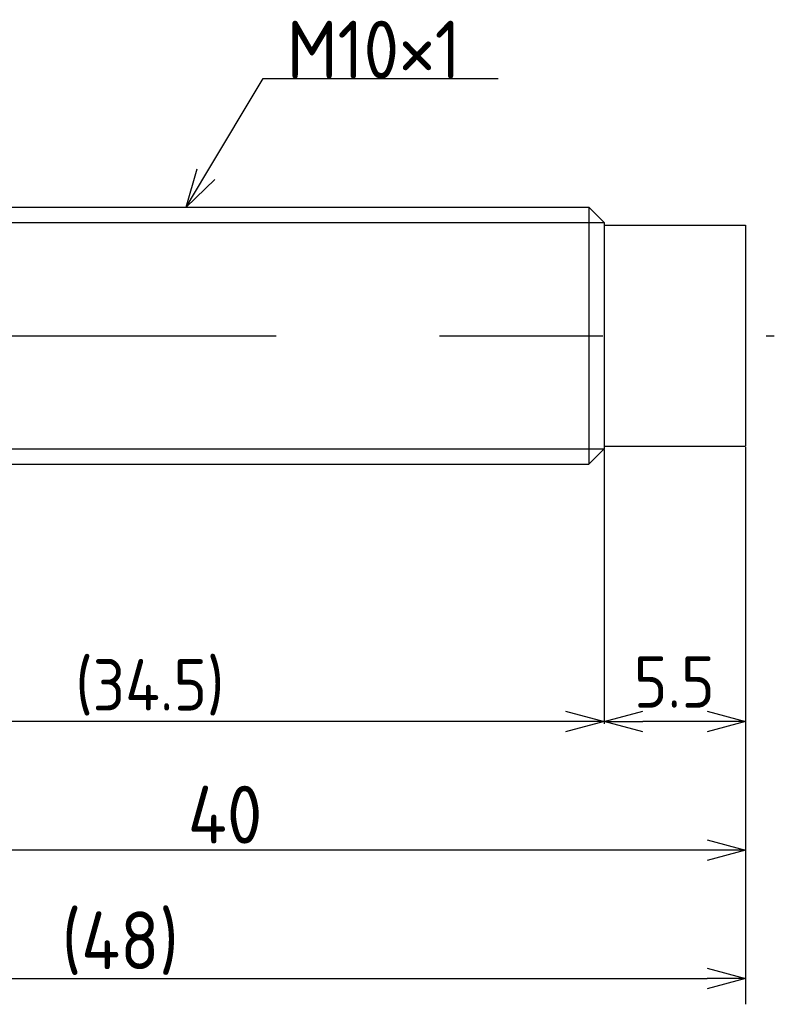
# Model space of a CAD drawing. Extents: x 147 to 284, y 124 to 180.
# Tile 3 of 3: x 254 to 284, y 142 to 180. Entities that reach past the tile are written whole.
import ezdxf

# ---------------------------------------------------------------- set-up
doc = ezdxf.new("R2010")
doc.units = 0
doc.linetypes.add('CENTER', pattern=[50.8, 31.75, -6.35, 6.35, -6.35])
doc.layers.get('0').update_dxf_attribs({"linetype": 'CONTINUOUS'})
doc.layers.get('DEFPOINTS').update_dxf_attribs({"linetype": 'CONTINUOUS'})
for name, color, linetype in [('図形', 7, 'CONTINUOUS'), ('図枠', 7, 'CONTINUOUS'), ('寸法_文字', 3, 'CONTINUOUS')]:
    doc.layers.add(name, color=color, linetype=linetype)
doc.styles.add('DIMENSION', font='isocp.shx', dxfattribs={"bigfont": 'bigfont.shx'})
doc.dimstyles.get("Standard").update_dxf_attribs({"dimtxt": 0.18, "dimasz": 0.18, "dimexe": 0.18, "dimexo": 0.0625, "dimgap": 0.09, "dimtad": 0, "dimtih": 1, "dimtoh": 1, "dimzin": 0, "dimcen": 0.09, "dimazin": 3, "dimtfac": 1, "dimtofl": 0, "dimtmove": 0, "dimatfit": 3})

# ---------------------------------------------------------------- blocks, each defined once
blk = doc.blocks.new('_OPEN30')
at = {"color": 0, "linetype": 'BYBLOCK'}
for p, q in [((-1, 0.268), (0, 0)), ((0, 0), (-1, -0.268)), ((0, 0), (-1, 0))]:
    blk.add_line(p, q, dxfattribs=at)
blk = doc.blocks.new('*U10')
at = {"layer": '寸法_文字', "color": 3, "style": 'DIMENSION'}
blk.add_text('40', height=2.25, dxfattribs=at).set_placement((260.812, 147.75))
blk = doc.blocks.new('*D9')
at = {"layer": 'DEFPOINTS', "color": 0}
for p in [(242.5, 163.6), (282.5, 163.2), (242.5, 147.5)]:
    blk.add_point(p, dxfattribs=at)
at = {"layer": '寸法_文字', "color": 3}
for p, q in [((242.5, 163.35), (242.5, 146.5)), ((282.5, 162.95), (282.5, 146.5)), ((281, 147.5), (244, 147.5))]:
    blk.add_line(p, q, dxfattribs=at)
at = {"layer": '図枠'}
blk.add_blockref('*U10', (0, 0), dxfattribs=at)
at = {"layer": '寸法_文字', "color": 3, "xscale": 1.5, "yscale": 1.5, "zscale": 1.5, "rotation": 180}
blk.add_blockref('_OPEN30', (242.5, 147.5), dxfattribs=at)
at = {"layer": '寸法_文字', "color": 3, "xscale": 1.5, "yscale": 1.5, "zscale": 1.5}
blk.add_blockref('_OPEN30', (282.5, 147.5), dxfattribs=at)
blk = doc.blocks.new('*U22')
at = {"layer": '寸法_文字', "color": 3, "style": 'DIMENSION'}
blk.add_text('(48)', height=2.25, dxfattribs=at).set_placement((255.9125, 142.8625))
blk = doc.blocks.new('*D21')
at = {"layer": 'DEFPOINTS', "color": 0}
for p in [(234.5, 166), (282.5, 163.2), (282.5, 142.5)]:
    blk.add_point(p, dxfattribs=at)
at = {"layer": '寸法_文字', "color": 3}
for p, q in [((234.5, 165.75), (234.5, 141.5)), ((282.5, 162.95), (282.5, 141.5)), ((236, 142.5), (281, 142.5))]:
    blk.add_line(p, q, dxfattribs=at)
at = {"layer": '図枠'}
blk.add_blockref('*U22', (0, 0), dxfattribs=at)
at = {"layer": '寸法_文字', "color": 3, "xscale": 1.5, "yscale": 1.5, "zscale": 1.5, "rotation": 180}
blk.add_blockref('_OPEN30', (234.5, 142.5), dxfattribs=at)
at = {"layer": '寸法_文字', "color": 3, "xscale": 1.5, "yscale": 1.5, "zscale": 1.5}
blk.add_blockref('_OPEN30', (282.5, 142.5), dxfattribs=at)
blk = doc.blocks.new('*U41')
at = {"layer": '寸法_文字'}
blk.add_lwpolyline([(261.522, 173.786), (263.75, 177.5), (265, 177.5), (272.875, 177.5)], dxfattribs=at)
at = {"layer": '寸法_文字', "xscale": 1.5, "yscale": 1.5, "zscale": 1.5, "rotation": 239.036243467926}
blk.add_blockref('_OPEN30', (260.75, 172.5), dxfattribs=at)
blk = doc.blocks.new('*U42')
at = {"layer": '寸法_文字', "style": 'DIMENSION'}
blk.add_text('M10×1', height=2.25, dxfattribs=at).set_placement((264.6625, 177.5))

msp = doc.modelspace()

# ---------------------------------------------------------------- linework, layer by layer
at = {"layer": '図形'}
for p, q in [((244.6, 172.5), (276.4, 172.5)), ((276.4, 172.5), (276.4, 162.5)), ((277, 171.9), (276.4, 172.5)), ((277, 171.9), (277, 163.1)), ((277, 171.8), (282.5, 171.8)), ((282.5, 171.8), (282.5, 163.2)), ((277, 163.2), (282.5, 163.2)), ((277, 163.1), (276.4, 162.5)), ((244.604, 162.5), (276.4, 162.5))]:
    msp.add_line(p, q, dxfattribs=at)
at = {"layer": '図形', "color": 3}
for p, q in [((244, 171.9), (277, 171.9)), ((244, 163.1), (277, 163.1))]:
    msp.add_line(p, q, dxfattribs=at)
at = {"layer": '図形', "color": 3, "linetype": 'CENTER'}
msp.add_line((232.5, 167.5), (283.614, 167.5), dxfattribs=at)
at = {"layer": '寸法_文字'}
for p, q in [((282.5, 163.169), (282.5, 152.41)), ((277, 163.069), (277, 152.41)), ((277, 163.037), (277, 152.41)), ((275.5, 152.5), (244, 152.5)), ((281, 152.5), (278.5, 152.5))]:
    msp.add_line(p, q, dxfattribs=at)

# ---------------------------------------------------------------- block references
for name in ['*U42', '*U41']:
    msp.add_blockref(name, (0, 0), dxfattribs=at)
at = {"layer": '寸法_文字', "xscale": 1.5, "yscale": 1.5, "zscale": 1.5}
for p in [(277, 152.5), (282.5, 152.5)]:
    msp.add_blockref('_OPEN30', p, dxfattribs=at)
at = {"layer": '寸法_文字', "xscale": 1.5, "yscale": 1.5, "zscale": 1.5, "rotation": 180}
msp.add_blockref('_OPEN30', (277, 152.5), dxfattribs=at)

# ---------------------------------------------------------------- texts
at = {"layer": '寸法_文字', "style": 'DIMENSION'}
for s, p in [('(34.5)', (256.444, 152.925)), ('5.5', (278.153, 153.036))]:
    msp.add_text(s, height=2, dxfattribs=at).set_placement(p)

# ---------------------------------------------------------------- dimensions: what is measured, and where the dimension line sits
at = {"layer": '寸法_文字'}
dim = msp.add_linear_dim(base=(282.5, 142.5), p1=(234.5, 166), p2=(282.5, 163.2), text='(<>)', dimstyle='Standard', override={"dimscale": 0.5}, dxfattribs=at)
dim.commit()
dim.dimension.update_dxf_attribs({"geometry": '*D21', "text_midpoint": (258.5, 142.5), "dimtype": 128})
dim = msp.add_linear_dim(base=(242.5, 147.5), p1=(282.5, 163.2), p2=(242.5, 163.6), dimstyle='Standard', override={"dimscale": 0.5}, dxfattribs=at)
dim.commit()
dim.dimension.update_dxf_attribs({"geometry": '*D9', "text_midpoint": (262.5, 147.5), "dimtype": 128})

doc.saveas('drawing.dxf')
